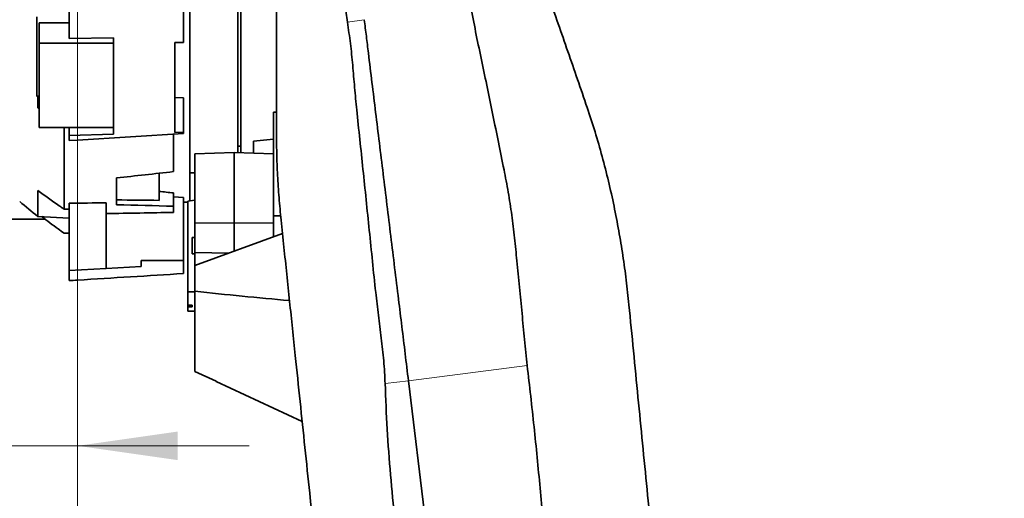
# Model space of a CAD drawing. Header units: millimetres. Extents: x 0 to 11920, y 0 to 8400.
# Tile 70 of 120: x 5548 to 6237, y 4810 to 5145. Entities that reach past the tile are written whole.
import ezdxf

# ---------------------------------------------------------------- set-up
doc = ezdxf.new("R2010")
doc.units = ezdxf.units.MM
doc.header["$LTSCALE"] = 20
doc.styles.add('SLDTEXTSTYLE0', font='TXT', dxfattribs={"width": 0.605})
doc.dimstyles.new('SLDDIMSTYLE2', dxfattribs={"dimtxt": 70, "dimasz": 70, "dimexe": 0, "dimexo": 0.0625, "dimgap": 17.5, "dimtad": 1, "dimdec": 1, "dimrnd": 1e-09, "dimzin": 12, "dimdsep": 46, "dimtxsty": 'SLDTEXTSTYLE0', "dimsah": 1, "dimcen": 0.09, "dimadec": 0, "dimazin": 3, "dimtfac": 1, "dimtmove": 0, "dimatfit": 0, "dimfxl": 1, "dimfrac": 2, "dimtolj": 1, "dimtzin": 12, "dimarcsym": 0})
doc.dimstyles.new('SLDDIMSTYLE7', dxfattribs={"dimtxt": 70, "dimasz": 70, "dimexe": 0, "dimexo": 0.0625, "dimgap": 17.5, "dimtad": 1, "dimdec": 1, "dimrnd": 1e-09, "dimzin": 12, "dimdsep": 46, "dimtxsty": 'SLDTEXTSTYLE0', "dimsah": 1, "dimcen": 0.09, "dimadec": 0, "dimazin": 3, "dimtfac": 1, "dimtofl": 0, "dimtmove": 0, "dimatfit": 3, "dimfxl": 1, "dimfrac": 2, "dimtolj": 1, "dimtzin": 12, "dimarcsym": 0})

# ---------------------------------------------------------------- blocks, each defined once
blk = doc.blocks.new('_D_16')
at = {"color": 7, "linetype": 'Continuous', "lineweight": 0}
for p, q in [((5588.97, 5944.64), (5588.97, 4816.66)), ((5207.97, 5155.46), (5207.97, 4816.66)), ((5207.97, 4846.66), (5087.97, 4846.66)), ((5207.97, 4846.66), (5588.97, 4846.66)), ((5588.97, 4846.66), (5708.97, 4846.66))]:
    blk.add_line(p, q, dxfattribs=at)
at = {"color": 7, "linetype": 'Continuous', "lineweight": 18}
for points in [[(5207.97, 4846.66), (5137.97, 4856.66), (5137.97, 4836.66)], [(5588.97, 4846.66), (5658.97, 4836.66), (5658.97, 4856.66)]]:
    blk.add_solid(points, dxfattribs=at)
at = {"color": 7, "linetype": 'Continuous', "lineweight": 18, "insert": (5318.26, 4936.89), "char_height": 70, "attachment_point": 1, "style": 'SLDTEXTSTYLE0'}
blk.add_mtext('381', dxfattribs=at)
blk = doc.blocks.new('_D_17')
at = {"color": 7, "linetype": 'Continuous', "lineweight": 0}
for p, q in [((5588.97, 5944.64), (5588.97, 4685.64)), ((5740.97, 4744.64), (5740.97, 4685.64)), ((5588.97, 4715.64), (5274.51, 4715.64)), ((5588.97, 4715.64), (5740.97, 4715.64)), ((5740.97, 4715.64), (5860.97, 4715.64))]:
    blk.add_line(p, q, dxfattribs=at)
at = {"color": 7, "linetype": 'Continuous', "lineweight": 18}
for points in [[(5588.97, 4715.64), (5518.97, 4725.64), (5518.97, 4705.64)], [(5740.97, 4715.64), (5810.97, 4705.64), (5810.97, 4725.64)]]:
    blk.add_solid(points, dxfattribs=at)
at = {"color": 7, "linetype": 'Continuous', "lineweight": 18, "insert": (5274.51, 4805.88), "char_height": 70, "attachment_point": 1, "style": 'SLDTEXTSTYLE0'}
blk.add_mtext('152', dxfattribs=at)
blk = doc.blocks.new('_D_18')
at = {"color": 7, "linetype": 'Continuous', "lineweight": 0}
for p, q in [((5588.97, 5944.64), (5588.97, 4557.75)), ((5752.97, 4594.64), (5752.97, 4557.75)), ((5588.97, 4587.75), (5274.51, 4587.75)), ((5752.97, 4587.75), (5588.97, 4587.75))]:
    blk.add_line(p, q, dxfattribs=at)
at = {"color": 7, "linetype": 'Continuous', "lineweight": 18}
for points in [[(5588.97, 4587.75), (5658.97, 4577.75), (5658.97, 4597.75)], [(5752.97, 4587.75), (5682.97, 4597.75), (5682.97, 4577.75)]]:
    blk.add_solid(points, dxfattribs=at)
at = {"color": 7, "linetype": 'Continuous', "lineweight": 18, "insert": (5274.51, 4677.99), "char_height": 70, "attachment_point": 1, "style": 'SLDTEXTSTYLE0'}
blk.add_mtext('164', dxfattribs=at)
blk = doc.blocks.new('_D_21')
at = {"color": 7, "linetype": 'Continuous', "lineweight": 0}
for p, q in [((5588.97, 5944.64), (5588.97, 4384.89)), ((6041.97, 4324.24), (6041.97, 4444.89)), ((6041.97, 4414.89), (5588.97, 4414.89)), ((6041.97, 4414.89), (6716.37, 4414.89))]:
    blk.add_line(p, q, dxfattribs=at)
at = {"color": 7, "linetype": 'Continuous', "lineweight": 18}
for points in [[(5588.97, 4414.89), (5658.97, 4404.89), (5658.97, 4424.89)], [(6041.97, 4414.89), (5971.97, 4424.89), (5971.97, 4404.89)]]:
    blk.add_solid(points, dxfattribs=at)
at = {"color": 7, "linetype": 'Continuous', "lineweight": 18, "char_height": 70, "attachment_point": 1, "style": 'SLDTEXTSTYLE0'}
for s, insert in [('(2x M8)', (6390, 4505.13)), ('453', (6203.33, 4505.13))]:
    blk.add_mtext(s, dxfattribs=dict(at, insert=insert))

msp = doc.modelspace()

# ---------------------------------------------------------------- linework, layer by layer
at = {"color": 7, "linetype": 'Continuous', "lineweight": 35}
for p, q in [((5667.472064, 5267.492711), (5667.472064, 5017.812026)), ((5700.972064, 5267.94711), (5700.972064, 5051.733868)), ((5582.972064, 5234.002336), (5582.972064, 5131.489525)), ((5662.972064, 5166.735177), (5662.972064, 5128.772412)), ((5560.45625, 5146.568034), (5560.45625, 5091.10158)), ((5561.972064, 5142.494884), (5561.972064, 5128.130038)), ((5561.972064, 5142.494884), (5582.972064, 5142.494884)), ((5613.972064, 5132.018456), (5582.972064, 5131.489525)), ((5613.972064, 5064.519065), (5613.972064, 5132.018456)), ((5662.972064, 5128.772412), (5656.972064, 5128.664865)), ((5613.972064, 5128.130038), (5561.972064, 5128.130038)), ((5561.972064, 5069.2821), (5561.972064, 5128.130038)), ((5656.972064, 5128.664865), (5656.972064, 5065.859519)), ((5560.45625, 5091.10158), (5561.972064, 5091.10158)), ((5561.157009, 5090.769851), (5561.157009, 5082.959652)), ((5561.972064, 5090.744443), (5561.157009, 5090.769851)), ((5662.972064, 5089.99872), (5656.972064, 5090.18576)), ((5662.972064, 5066.046559), (5662.972064, 5089.99872)), ((5561.157009, 5082.959652), (5561.972064, 5082.966019)), ((5561.157009, 5082.959652), (5561.972064, 5082.606228)), ((5725.972064, 5079.923965), (5727.972064, 5079.987486)), ((5725.972064, 5079.923965), (5725.972064, 5007.44728)), ((5561.972064, 5069.2821), (5613.972064, 5069.2821)), ((5579.437491, 5069.2821), (5579.437491, 5012.211995)), ((5582.972064, 5063.552691), (5582.972064, 5069.2821)), ((5582.972064, 5063.552691), (5613.972064, 5064.519065)), ((5582.972064, 5063.552691), (5582.972064, 5060.089303)), ((5655.972064, 5064.488403), (5655.972064, 5038.373934)), ((5656.972064, 5065.859519), (5662.972064, 5066.046559)), ((5662.972064, 5066.046559), (5662.972064, 5064.998396)), ((5711.972064, 5059.753018), (5725.972064, 5061.17905)), ((5700.972064, 5056.135074), (5702.972064, 5056.135074)), ((5711.972064, 5059.753018), (5711.972064, 5051.344565)), ((5670.972064, 5050.849088), (5698.472064, 5051.822346)), ((5670.972064, 5002.384989), (5670.972064, 5050.849088)), ((5725.972064, 5050.849088), (5698.472064, 5051.822346)), ((5698.472064, 5002.56346), (5698.472064, 5051.822346)), ((5616.235615, 5015.261078), (5616.235615, 5033.997364)), ((5645.972064, 5018.319055), (5645.972064, 5037.26167)), ((5667.472064, 5037.635074), (5670.972064, 5037.635074)), ((5561.157009, 5025.208149), (5561.157009, 5007.077381)), ((5655.972064, 5014.225002), (5655.972064, 5023.518762)), ((5655.972064, 5020.760923), (5662.972064, 5020.221543)), ((5662.972064, 5020.221543), (5662.972064, 4976.235074)), ((5582.972064, 4969.320627), (5582.972064, 5016.255841)), ((5608.972064, 4970.683229), (5608.972064, 5016.622171)), ((5655.972064, 5009.857028), (5655.972064, 5014.225002)), ((5662.972064, 5017.135074), (5665.972064, 5017.135074)), ((5665.972064, 5017.698507), (5670.972064, 5018.492723)), ((5665.972064, 5017.698507), (5665.972064, 4954.278988)), ((5523.972064, 5005.217697), (5566.266628, 5005.217697)), ((5561.157009, 5007.077381), (5582.972064, 5005.934102)), ((5730.92887, 5007.44728), (5725.972064, 5007.44728)), ((5725.972064, 5007.44728), (5725.972064, 4992.841299)), ((5670.972064, 5002.384989), (5698.472064, 5002.56346)), ((5670.972064, 4981.831486), (5670.972064, 5002.384989)), ((5725.972064, 5002.384989), (5698.472064, 5002.56346)), ((5698.472064, 4982.801223), (5698.472064, 5002.56346)), ((5670.972064, 4992.219656), (5668.972064, 4992.219656)), ((5668.972064, 4980.919656), (5668.972064, 4992.219656)), ((5670.972064, 4972.761147), (5732.211466, 4995.119266)), ((5668.972064, 4980.919656), (5670.972064, 4980.919656)), ((5670.972064, 4981.831486), (5694.711442, 4981.428244)), ((5670.972064, 4972.761147), (5670.972064, 4981.831486)), ((5608.972064, 4970.683229), (5582.972064, 4969.320627)), ((5633.472064, 4971.96722), (5608.972064, 4970.683229)), ((5662.972064, 4976.235074), (5633.472064, 4976.235074)), ((5633.472064, 4976.235074), (5633.472064, 4971.96722)), ((5662.972064, 4976.235074), (5662.972064, 4967.116669)), ((5670.972064, 4972.761147), (5670.972064, 4954.871758)), ((5582.972064, 4969.320627), (5582.972064, 4962.176946)), ((5665.972064, 4954.278988), (5670.972064, 4954.278988)), ((5665.972064, 4954.278988), (5665.972064, 4944.92938)), ((5670.972064, 4954.871758), (5670.972064, 4898.707928)), ((5665.972064, 4944.92938), (5668.972064, 4944.92938)), ((5665.972064, 4943.88936), (5665.972064, 4944.92938)), ((5665.972064, 4943.88936), (5665.972064, 4940.729772)), ((5668.972064, 4943.88936), (5665.972064, 4943.88936)), ((5668.972064, 4943.88936), (5668.972064, 4944.92938)), ((5670.972064, 4898.707928), (5685.813154, 4891.82134)), ((5685.772255, 4891.733631), (5745.966317, 4863.664679)), ((5855.833066, 4601.379019), (5820.284889, 4892.112329))]:
    msp.add_line(p, q, dxfattribs=at)
at = {"color": 8, "linetype": 'Continuous', "lineweight": 18}
for p, q in [((5789.408241, 5144.6392), (5777.587528, 5142.921513)), ((5903.236318, 4902.810008), (5820.284889, 4892.112329)), ((5820.284889, 4892.112329), (5803.955311, 4890.224808))]:
    msp.add_line(p, q, dxfattribs=at)
at = {"color": 7, "linetype": 'Continuous', "lineweight": 35, "flags": 128}
msp.add_lwpolyline([(5662.972064, 5064.998396), (5588.972064, 5060.457084), (5582.972064, 5060.089303)], dxfattribs=at)
at = {"color": 7, "linetype": 'Continuous', "lineweight": 35}
for centre, radius, start, end in [((5770.811313, 5534.559472), 490.81988, 244.62259032, 244.713096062), ((5841.025537, 5359.460137), 450, 229.446605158, 231.542784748)]:
    msp.add_arc(centre, radius, start, end, dxfattribs=at)
for centre, major_axis, ratio, start_param, end_param in [((5235.171786, 5179.699754), (1653.222436, 138.234333), 0.109378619, 4.9358226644, 4.9605976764), ((4987.066813, 5251.300145), (1766.930418, -102.452425), 0.1187362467, 5.0833342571, 5.1014068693), ((6283.807034, 5177.174445), (1710.42803, -99.176231), 0.1187362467, 4.3371403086, 4.3434332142), ((558.199434, 5319.950848), (7549.992456, -159.758883), 0.0357443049, 5.4407263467, 5.4413534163), ((5608.053257, 5174.040897), (4185.13514, 59.50563), 0.0376092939, 4.7058612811, 4.7120737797), ((5235.171786, 5237.117694), (1653.248766, -95.984459), 0.1239525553, 4.9521644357, 4.9769394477), ((3303.652021, 5213.635074), (5720.62275, 0), 0.0390783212, 5.1271640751, 5.1361590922), ((558.199434, 5248.744047), (7549.994339, -52.769379), 0.0387283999, 5.4402406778, 5.4408677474), ((5709.346898, 5213.635074), (7154.404924, -32.269526), 0.0381723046, 4.7064984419, 4.7071973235)]:
    msp.add_ellipse(centre, major_axis=major_axis, ratio=ratio, start_param=start_param, end_param=end_param, dxfattribs=at)
for points, knots in [([(5945.246963, 5083.147348), (5942.989771, 5089.737107), (5938.475045, 5102.917624), (5929.447745, 5128.930376), (5914.512043, 5171.767813), (5897.730646, 5219.961399), (5884.092802, 5259.167293), (5877.273628, 5278.7306), (5873.186806, 5290.383107), (5868.93082, 5302.340017), (5864.553959, 5314.375133), (5860.043743, 5326.52336), (5855.637662, 5338.111286), (5851.410509, 5348.938263), (5847.427973, 5358.840454), (5843.67399, 5367.865397), (5840.14882, 5376.000276), (5836.915882, 5383.091668), (5834.028374, 5389.024865), (5831.465299, 5393.859254), (5829.249949, 5397.512559), (5827.487029, 5399.91074), (5826.65783, 5400.49897), (5826.291048, 5400.759164)], [0, 0, 0, 0, 0.0491685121, 0.098344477, 0.1969468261, 0.3756043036, 0.4649257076, 0.4947744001, 0.5246205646, 0.5544220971, 0.5887081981, 0.6229956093, 0.6582471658, 0.6934991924, 0.7277881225, 0.7620768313, 0.7973579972, 0.8326386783, 0.8669503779, 0.9012616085, 0.9366116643, 0.9719612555, 1, 1, 1, 1]), ([(5777.590436, 5142.921936), (5776.94596, 5147.141204), (5775.656747, 5155.581443), (5774.33913, 5168.336573), (5773.035057, 5183.250032), (5771.594951, 5200.305286), (5769.794455, 5219.469775), (5767.610991, 5238.579617), (5765.136264, 5257.640063), (5762.639817, 5276.703937), (5761.778038, 5289.513456), (5761.347219, 5295.917167)], [0, 0, 0, 0, 0.0832838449, 0.1666013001, 0.2499195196, 0.3750056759, 0.5000886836, 0.6250609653, 0.7500370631, 0.8750389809, 1, 1, 1, 1]), ([(5702.972064, 5051.663086), (5702.972064, 5053.666211), (5702.972064, 5057.761891), (5702.972064, 5065.299866), (5702.972064, 5073.848027), (5702.972064, 5083.350858), (5702.972064, 5093.900986), (5702.972064, 5105.275295), (5702.972064, 5117.388337), (5702.972064, 5130.113923), (5702.972064, 5143.590183), (5702.972064, 5157.521034), (5702.972064, 5171.82253), (5702.972064, 5186.351636), (5702.972064, 5201.252117), (5702.972064, 5216.18283), (5702.972064, 5231.073161), (5702.972064, 5245.75986), (5702.972064, 5258.138937), (5702.972064, 5265.425355), (5702.972064, 5267.974238)], [0, 0, 0, 0, 0.0556266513, 0.1137367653, 0.1697814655, 0.2266210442, 0.2838684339, 0.3419543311, 0.3980121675, 0.4548629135, 0.5121171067, 0.5702082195, 0.6263077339, 0.6832022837, 0.740498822, 0.7986284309, 0.8547935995, 0.911761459, 0.9691330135, 1, 1, 1, 1]), ([(5727.972064, 5250.298719), (5727.972064, 5220.170123), (5727.972064, 5182.51113), (5727.972064, 5141.091941), (5727.972064, 5125.95895), (5727.972064, 5114.512077), (5727.972064, 5102.878756), (5727.972064, 5091.047169), (5727.972064, 5079.080718), (5727.972064, 5070.987093), (5727.972064, 5066.940348)], [0, 0, 0, 0, 0.49920822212, 0.62398123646, 0.68638593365, 0.74878594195, 0.8114536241, 0.87412335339, 0.93706272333, 1, 1, 1, 1]), ([(5903.236318, 4902.810008), (5902.578159, 4908.856051), (5901.261711, 4920.949335), (5899.755069, 4939.265815), (5897.894966, 4957.615138), (5896.156088, 4975.239078), (5894.513603, 4992.064311), (5892.609786, 5008.080546), (5890.11736, 5023.997561), (5886.879402, 5040.96532), (5883.201222, 5058.945086), (5879.308702, 5077.906496), (5875.457667, 5096.763013), (5871.563221, 5115.445915), (5867.635943, 5133.949819), (5865.328862, 5146.029919), (5864.175685, 5152.068069)], [0, 0, 0, 0, 0.0708401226, 0.14169426, 0.2130168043, 0.2843392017, 0.3466546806, 0.4089638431, 0.4717346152, 0.5345106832, 0.6113926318, 0.6883115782, 0.765193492, 0.8434535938, 0.921751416, 1, 1, 1, 1]), ([(5803.952265, 4890.224639), (5803.69262, 4895.523999), (5803.172929, 4906.130932), (5801.318305, 4922.042511), (5799.220773, 4937.948444), (5797.094962, 4955.810143), (5795.131645, 4975.616501), (5792.883884, 4997.266245), (5790.688091, 5018.739362), (5788.470369, 5039.977867), (5786.286486, 5060.942334), (5784.225008, 5080.028994), (5782.605587, 5097.306693), (5781.292443, 5112.801913), (5779.815203, 5128.078297), (5778.327946, 5137.975051), (5777.58475, 5142.920546)], [0, 0, 0, 0, 0.0614231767, 0.1229415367, 0.1845251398, 0.246037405, 0.3297266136, 0.4134637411, 0.4971528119, 0.5800580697, 0.663010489, 0.7459162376, 0.8094292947, 0.8730025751, 0.9365382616, 1, 1, 1, 1]), ([(5820.284866, 4892.11251), (5819.513615, 4898.420245), (5817.971072, 4911.036039), (5815.645721, 4930.054095), (5813.193125, 4950.112828), (5810.616198, 4971.188405), (5807.921915, 4993.223789), (5805.240574, 5015.15333), (5802.578674, 5036.923867), (5799.942702, 5058.482351), (5797.338994, 5079.77697), (5794.773515, 5100.758923), (5792.607079, 5118.477275), (5790.821865, 5133.077769), (5789.879465, 5140.785255), (5789.408302, 5144.638695)], [0, 0, 0, 0, 0.0734424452, 0.1468886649, 0.2203367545, 0.3055150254, 0.3906904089, 0.475859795, 0.5610201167, 0.6461686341, 0.7313027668, 0.8164198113, 0.9015171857, 0.9507624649, 1, 1, 1, 1]), ([(5974.429356, 4945.347928), (5973.825126, 4951.090563), (5972.616714, 4962.575368), (5970.234027, 4979.825252), (5967.407618, 4997.066305), (5964.060921, 5014.388227), (5960.197465, 5031.723488), (5955.768944, 5049.067779), (5950.842941, 5066.244583), (5947.112339, 5077.512942), (5945.246963, 5083.147348)], [0, 0, 0, 0, 0.1225267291, 0.2450435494, 0.3685238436, 0.4920197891, 0.618464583, 0.7448930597, 0.8724414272, 1, 1, 1, 1]), ([(5731.229929, 5004.49978), (5730.722954, 5009.724921), (5729.707874, 5020.186842), (5728.71992, 5035.842037), (5728.085443, 5051.462064), (5728.009885, 5061.777043), (5727.972064, 5066.940348)], [0, 0, 0, 0, 0.24859445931, 0.497742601, 0.74858815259, 1, 1, 1, 1]), ([(5561.157009, 5025.208149), (5566.089326, 5021.596935), (5571.710476, 5017.481389), (5577.892862, 5013.257004), (5579.019695, 5012.494652), (5579.437491, 5012.211995)], [0, 0, 0, 0, 0.8183647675, 0.9326550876, 1, 1, 1, 1]), ([(5564.026301, 5006.927008), (5567.754006, 5004.027727), (5572.829295, 5000.080341), (5578.051025, 4996.327863), (5579.437491, 4995.33151)], [0, 0, 0, 0, 0.73448140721, 1, 1, 1, 1]), ([(5731.229929, 5004.49978), (5731.887911, 4998.211467), (5733.204936, 4985.62471), (5735.191443, 4966.639741), (5737.180472, 4947.630666), (5739.167061, 4928.644908), (5741.610276, 4905.295201), (5744.50625, 4877.618489), (5747.862364, 4845.544231), (5753.352756, 4793.072764), (5760.985458, 4720.127322), (5770.755845, 4626.752098), (5780.53007, 4533.340201), (5788.97653, 4452.617707), (5796.089069, 4384.643442), (5801.873245, 4329.364296), (5805.727812, 4292.526344), (5807.655097, 4274.107351)], [0, 0, 0, 0, 0.0257745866, 0.0515906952, 0.0774240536, 0.1032463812, 0.1290261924, 0.1730067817, 0.2169907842, 0.260974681, 0.3888192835, 0.516664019, 0.6445085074, 0.7723517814, 0.848233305, 0.9241165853, 1, 1, 1, 1]), ([(5582.972064, 4962.176946), (5584.962436, 4962.299288), (5611.629463, 4963.938439), (5638.295928, 4965.589157), (5662.972064, 4967.116669)], [0, 0, 0, 0, 0.0746379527, 1, 1, 1, 1]), ([(5670.972064, 4954.871758), (5681.942773, 4953.639226), (5703.886935, 4951.173854), (5726.038123, 4949.228306), (5737.115101, 4948.255411)], [0, 0, 0, 0, 0.4999374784, 1, 1, 1, 1]), ([(5974.429356, 4945.347928), (5975.486445, 4934.553602), (5977.600734, 4912.963798), (5980.762685, 4880.675931), (5983.920713, 4848.428129), (5987.076813, 4816.200004), (5995.053508, 4734.746987), (6006.288701, 4620.020214), (6018.393166, 4496.416982), (6026.556166, 4413.061531), (6030.412755, 4373.680454), (6032.341046, 4353.989947)], [0, 0, 0, 0, 0.0545692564, 0.1091443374, 0.1637335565, 0.2183279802, 0.2729134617, 0.5771949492, 0.8001772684, 0.9000887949, 1, 1, 1, 1]), ([(5942.290276, 4048.037127), (5943.016074, 4052.958442), (5944.46789, 4062.802567), (5945.605599, 4077.689781), (5946.309768, 4092.606506), (5946.762026, 4107.545739), (5947.205083, 4122.485378), (5949.528301, 4163.097064), (5952.565388, 4204.830174), (5955.683175, 4247.731515), (5957.124176, 4266.123529), (5958.330865, 4284.526757), (5959.112131, 4302.942788), (5959.128663, 4325.479711), (5957.87922, 4352.094407), (5955.514591, 4382.75549), (5952.398028, 4413.35843), (5948.908437, 4443.930109), (5945.32376, 4474.49104), (5939.979451, 4525.399247), (5933.334305, 4596.697892), (5925.668897, 4672.028758), (5919.946575, 4731.173155), (5916.193967, 4774.130207), (5912.356303, 4817.077235), (5908.252399, 4859.997221), (5904.90831, 4888.539376), (5903.236318, 4902.810008)], [0, 0, 0, 0, 0.0173586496, 0.0347225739, 0.0521153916, 0.0695296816, 0.0869431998, 0.1043349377, 0.2116182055, 0.233090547, 0.2545744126, 0.2760503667, 0.2975084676, 0.3189591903, 0.3547905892, 0.3906264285, 0.4264881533, 0.4623706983, 0.4982546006, 0.5341180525, 0.6414014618, 0.7486846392, 0.7989483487, 0.8492165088, 0.8994831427, 0.9497431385, 1, 1, 1, 1]), ([(5856.260234, 4392.435006), (5854.508247, 4410.730778), (5851.004271, 4447.322339), (5845.855284, 4500.388024), (5840.530886, 4551.605006), (5834.985663, 4600.971739), (5828.785585, 4650.270305), (5822.313671, 4698.930534), (5816.0992, 4747.013184), (5811.22822, 4789.310793), (5807.650602, 4826.410327), (5805.165918, 4858.287574), (5804.360873, 4879.580364), (5803.95841, 4890.225166)], [0, 0, 0, 0, 0.1101406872, 0.2202814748, 0.319490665, 0.4186991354, 0.5179389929, 0.6171807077, 0.7127981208, 0.8084116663, 0.8722785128, 0.9361488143, 1, 1, 1, 1])]:
    msp.add_open_spline(points, degree=3, knots=knots, dxfattribs=at)

# ---------------------------------------------------------------- dimensions: what is measured, and where the dimension line sits
at = {"color": 7, "linetype": 'Continuous', "lineweight": 18}
for base, p1, p2, dimstyle, picture, middle in [((5588.972064, 4846.658954), (5207.972064, 5159.464806), (5588.972064, 5948.635074), 'SLDDIMSTYLE2', '_D_16', (5398.472064, 4846.658954)), ((5740.972064, 4715.644963), (5588.972064, 5948.635074), (5740.972064, 4748.635074), 'SLDDIMSTYLE2', '_D_17', (5354.72154, 4715.644963)), ((5588.972064, 4587.752634), (5752.972064, 4598.635074), (5588.972064, 5948.635074), 'SLDDIMSTYLE7', '_D_18', (5354.72154, 4587.752634))]:
    dim = msp.add_linear_dim(base=base, p1=p1, p2=p2, dimstyle=dimstyle, dxfattribs=at)
    dim.commit()
    dim.dimension.update_dxf_attribs({"geometry": picture, "text_midpoint": middle, "dimtype": 160})
dim = msp.add_linear_dim(base=(5588.972064, 4414.89236), p1=(6041.972064, 4320.235074), p2=(5588.972064, 5948.635074), text='<> (2x M8)', dimstyle='SLDDIMSTYLE7', dxfattribs=at)
dim.commit()
dim.dimension.update_dxf_attribs({"geometry": '_D_21', "text_midpoint": (6459.849712, 4414.89236), "dimtype": 160})

doc.saveas('drawing.dxf')
